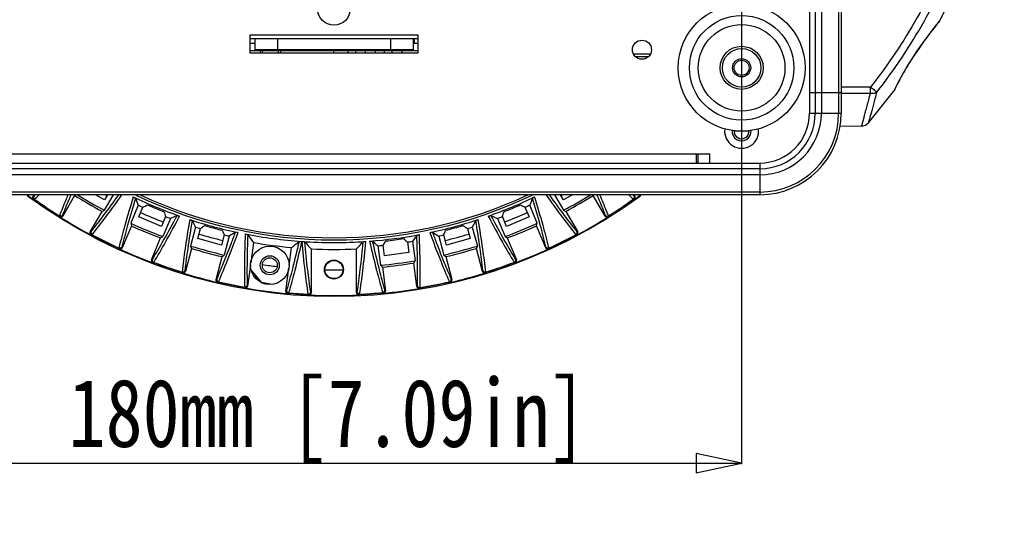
# Model space of a CAD drawing. Header units: millimetres. Extents: x 537 to 2248, y 801 to 1949.
# Tile 12 of 80: x 775 to 993, y 801 to 913. Entities that reach past the tile are written whole.
import ezdxf

# ---------------------------------------------------------------- set-up
doc = ezdxf.new("R2010")
doc.units = ezdxf.units.MM
doc.header["$LTSCALE"] = 16.335
doc.header["$PDMODE"] = 3
doc.header["$PDSIZE"] = 0.3125
doc.layers.get('0').update_dxf_attribs({"linetype": 'CONTINUOUS'})
doc.layers.get('Defpoints').update_dxf_attribs({"linetype": 'CONTINUOUS'})
doc.styles.get("Standard").update_dxf_attribs({"font": 'SimSun Regular.ttf', "width": 0.8})
doc.dimstyles.new('DIMSTYLE_1', dxfattribs={"dimtxt": 15, "dimasz": 10, "dimexe": 0.18, "dimexo": 0.0625, "dimgap": 0.09, "dimtad": 1, "dimdec": 1, "dimdsep": 46, "dimtxsty": 'Standard', "dimblk": 'CLOSED', "dimcen": 0.09, "dimadec": 0, "dimazin": 0, "dimtp": 0.01, "dimtm": 0.01, "dimtfac": 1, "dimtdec": 1, "dimtofl": 0, "dimtmove": 0, "dimatfit": 3, "dimldrblk": 'CLOSED', "dimfxl": 1, "dimtolj": 1, "dimarcsym": 0})

# ---------------------------------------------------------------- blocks, each defined once
blk = doc.blocks.new('_CLOSED')
at = {"color": 0, "linetype": 'ByBlock'}
for p, q in [((0, 0), (-1, 0.214)), ((-1, 0.214), (-1, -0.214)), ((-1, -0.214), (0, 0)), ((-1, 0), (0, 0))]:
    blk.add_line(p, q, dxfattribs=at)
blk = doc.blocks.new('*D29')
at = {"color": 0, "lineweight": -2, "transparency": 16777216}
for p, q in [((754.66, 966.31), (754.66, 814.98)), ((934.66, 966.31), (934.66, 814.98)), ((764.66, 815.16), (924.66, 815.16))]:
    blk.add_line(p, q, dxfattribs=at)
at = {"layer": 'Defpoints', "color": 0, "transparency": 16777216}
for p in [(754.66, 966.38), (934.66, 966.38), (934.66, 815.16)]:
    blk.add_point(p, dxfattribs=at)
at = {"color": 0, "lineweight": -2, "transparency": 16777216, "xscale": 10, "yscale": 10, "zscale": 10, "rotation": 180}
blk.add_blockref('_CLOSED', (754.66, 815.16), dxfattribs=at)
at = {"color": 0, "lineweight": -2, "transparency": 16777216, "xscale": 10, "yscale": 10, "zscale": 10}
blk.add_blockref('_CLOSED', (934.66, 815.16), dxfattribs=at)
at = {"color": 0, "transparency": 16777216, "insert": (843.24, 824.5), "char_height": 15, "attachment_point": 5}
blk.add_mtext('\\A1;180mm [7.09in]', dxfattribs=at)

msp = doc.modelspace()

# ---------------------------------------------------------------- linework, layer by layer
at = {"color": 7, "linetype": 'Continuous'}
for p, q in [((949.66, 1040.38), (949.66, 892.38)), ((950.92, 1035.88), (950.92, 896.88)), ((952.28, 1035.88), (952.28, 896.88)), ((956.07, 924.95), (956.07, 892.38)), ((956.66, 924.95), (956.66, 892.38)), ((976.49, 910.31), (977.23, 911.27)), ((977.22, 911.26), (977.78, 911.97)), ((977.78, 911.97), (978.13, 912.41)), ((978.25, 912.58), (978.05, 912.33)), ((978.13, 912.41), (978.25, 912.56)), ((978.34, 912.7), (978.25, 912.56)), ((978.34, 912.7), (978.34, 912.7)), ((826.16, 909.63), (863.16, 909.63)), ((826.16, 905.63), (826.16, 909.63)), ((826.16, 908.88), (863.16, 908.88)), ((827.16, 908.88), (827.16, 906.38)), ((832.16, 908.88), (832.16, 906.38)), ((857.16, 908.88), (857.16, 906.38)), ((862.16, 908.88), (862.16, 906.38)), ((863.16, 909.63), (863.16, 905.63)), ((975.6, 909.13), (976.5, 910.32)), ((826.16, 907.78), (827.16, 907.78)), ((862.16, 908.58), (862.46, 908.58)), ((862.16, 907.78), (863.16, 907.78)), ((862.46, 907.78), (862.46, 908.58)), ((826.16, 906.18), (863.16, 906.18)), ((863.16, 905.63), (826.16, 905.63)), ((862.16, 906.38), (827.16, 906.38)), ((828.41, 905.63), (828.41, 906.18)), ((828.91, 905.63), (828.91, 906.18)), ((832.41, 905.63), (832.41, 906.18)), ((832.91, 905.63), (832.91, 906.18)), ((844.66, 905.63), (844.66, 906.18)), ((847.83, 905.63), (847.83, 906.18)), ((849.49, 905.63), (849.49, 906.18)), ((851.56, 906.18), (851.56, 905.63)), ((853.76, 906.18), (853.76, 905.63)), ((855.83, 905.63), (855.83, 906.18)), ((857.49, 905.63), (857.49, 906.18)), ((859.66, 906.18), (859.66, 905.63)), ((914.49, 905.38), (910.83, 905.38)), ((911.2, 904.88), (914.12, 904.88)), ((963.11, 898.13), (956.66, 898.11)), ((968.39, 897.47), (968.62, 897.95)), ((956.66, 896.88), (949.66, 896.88)), ((950.92, 896.88), (950.92, 892.38)), ((952.28, 896.88), (952.28, 892.38)), ((956.66, 896.79), (963.11, 896.81)), ((962.68, 890.27), (968.21, 897.14)), ((968.21, 897.14), (968.31, 897.31)), ((968.29, 897.31), (968.21, 897.14)), ((968.31, 897.31), (968.39, 897.47)), ((949.66, 892.38), (956.66, 892.38)), ((956.43, 889.53), (961.18, 889.57)), ((936.31, 888.38), (933.01, 888.38)), ((761.66, 883.38), (927.66, 883.38)), ((924.66, 883.38), (924.66, 881.38)), ((925.01, 883.38), (925.01, 881.58)), ((927.66, 881.38), (927.66, 883.38)), ((750.66, 881.38), (938.66, 881.38)), ((925.01, 881.58), (924.66, 881.58)), ((938.66, 881.38), (938.66, 874.38)), ((938.66, 880.12), (750.66, 880.12)), ((938.66, 878.76), (750.66, 878.76)), ((938.66, 874.96), (750.66, 874.96)), ((938.66, 874.38), (750.66, 874.38)), ((778.22, 874.05), (778.48, 874.38)), ((778.22, 874.05), (778.4, 874.07)), ((787.41, 874.21), (784.78, 869.67)), ((787.39, 874.38), (787.41, 874.21)), ((794, 873.23), (792.01, 874.38)), ((794.66, 874.38), (794, 873.23)), ((794, 870.95), (795.98, 874.38)), ((893.34, 874.38), (895.32, 870.95)), ((895.32, 873.23), (894.66, 874.38)), ((897.31, 874.38), (895.32, 873.23)), ((901.91, 874.21), (901.93, 874.38)), ((904.54, 869.67), (901.91, 874.21)), ((910.84, 874.38), (911.1, 874.05)), ((910.92, 874.07), (911.1, 874.05)), ((778.33, 873.34), (778.51, 873.36)), ((801.45, 872.09), (799.79, 868.09)), ((800.86, 873.6), (801.45, 872.09)), ((888.46, 873.6), (887.87, 872.09)), ((889.53, 868.09), (887.87, 872.09)), ((910.82, 873.36), (910.99, 873.34)), ((784.04, 869.66), (784.08, 869.49)), ((784.74, 869.84), (784.78, 869.67)), ((790.84, 866.17), (793.47, 870.71)), ((793.47, 870.71), (794, 870.95)), ((801.6, 869.48), (802.49, 871.62)), ((806.59, 867.41), (801.6, 869.48)), ((807.48, 869.55), (806.59, 867.41)), ((810.03, 869.8), (808.54, 869.15)), ((879.3, 869.8), (880.78, 869.15)), ((882.73, 867.41), (881.84, 869.55)), ((887.72, 869.48), (882.73, 867.41)), ((886.83, 871.62), (887.72, 869.48)), ((895.32, 870.95), (895.85, 870.71)), ((895.85, 870.71), (898.48, 866.17)), ((904.54, 869.67), (904.58, 869.84)), ((905.24, 869.49), (905.28, 869.66)), ((799.93, 867.53), (797.92, 862.68)), ((799.79, 868.09), (799.93, 867.53)), ((808.54, 869.15), (806.89, 865.15)), ((813.35, 868.67), (814.13, 867.26)), ((875.97, 868.67), (875.2, 867.26)), ((880.78, 869.15), (882.43, 865.15)), ((889.39, 867.53), (889.53, 868.09)), ((891.4, 862.68), (889.39, 867.53)), ((790.84, 866.17), (791.01, 866.21)), ((791.04, 865.47), (791.21, 865.52)), ((806.39, 864.85), (806.89, 865.15)), ((814.13, 867.26), (813, 863.07)), ((814.62, 864.69), (815.22, 866.93)), ((820.44, 865.53), (819.84, 863.29)), ((821.54, 865.27), (820.42, 861.08)), ((822.93, 866.11), (821.54, 865.27)), ((862.95, 865.42), (862, 864.12)), ((866.39, 866.11), (867.78, 865.27)), ((867.78, 865.27), (868.9, 861.08)), ((869.49, 863.29), (868.89, 865.53)), ((874.11, 866.93), (874.71, 864.69)), ((875.2, 867.26), (876.32, 863.07)), ((882.43, 865.15), (882.93, 864.85)), ((898.11, 865.52), (898.28, 865.47)), ((898.31, 866.21), (898.48, 866.17)), ((804.39, 860), (806.39, 864.85)), ((813, 863.07), (813.21, 862.53)), ((819.84, 863.29), (814.62, 864.69)), ((826.88, 863.85), (826.28, 859.36)), ((853.12, 864.13), (853.3, 863.98)), ((853.12, 864.13), (853.17, 863.91)), ((853.17, 863.91), (853.28, 863.45)), ((853.3, 863.98), (853.41, 863.52)), ((853.43, 863.75), (853.41, 863.52)), ((853.45, 863.98), (853.43, 863.75)), ((853.44, 863.87), (853.6, 863.74)), ((854.38, 863.12), (854.95, 858.82)), ((855.82, 860.93), (855.52, 863.23)), ((860.87, 863.93), (861.18, 861.64)), ((862, 864.12), (862.56, 859.82)), ((874.71, 864.69), (869.49, 863.29)), ((876.11, 862.53), (876.32, 863.07)), ((882.93, 864.85), (884.94, 860)), ((797.18, 862.58), (797.25, 862.41)), ((797.85, 862.84), (797.92, 862.68)), ((813.21, 862.53), (811.85, 857.46)), ((819.97, 860.72), (820.42, 861.08)), ((834.78, 858.8), (835.3, 862.74)), ((839.66, 862.44), (839.66, 852.75)), ((849.66, 852.75), (849.66, 862.44)), ((861.18, 861.64), (855.82, 860.93)), ((868.9, 861.08), (869.35, 860.72)), ((877.47, 857.46), (876.11, 862.53)), ((891.4, 862.68), (891.47, 862.84)), ((892.07, 862.41), (892.14, 862.58)), ((804.39, 860), (804.55, 860.07)), ((804.67, 859.34), (804.83, 859.41)), ((818.62, 855.65), (819.97, 860.72)), ((826.21, 858.81), (825.61, 854.24)), ((854.95, 858.82), (855.35, 858.4)), ((862.29, 859.32), (862.56, 859.82)), ((862.97, 854.11), (862.29, 859.32)), ((869.35, 860.72), (870.71, 855.65)), ((884.49, 859.41), (884.65, 859.34)), ((884.77, 860.07), (884.94, 860)), ((811.14, 857.27), (811.22, 857.11)), ((811.77, 857.62), (811.85, 857.46)), ((826.43, 857.61), (828.59, 855.06)), ((834.04, 853.13), (834.71, 858.25)), ((842.66, 857.88), (842.56, 857.88)), ((846.66, 857.88), (846.76, 857.88)), ((855.35, 858.4), (856.03, 853.2)), ((877.47, 857.46), (877.55, 857.62)), ((878.1, 857.11), (878.18, 857.27)), ((818.62, 855.65), (818.77, 855.74)), ((818.99, 855.04), (819.14, 855.13)), ((825.51, 854.38), (825.61, 854.24)), ((828.59, 855.06), (831.09, 854.64)), ((870.18, 855.13), (870.34, 855.04)), ((870.56, 855.74), (870.71, 855.65)), ((824.92, 853.95), (825.03, 853.81)), ((834.18, 853.24), (834.04, 853.13)), ((834.63, 852.68), (834.49, 852.57)), ((839.14, 852.25), (839.01, 852.38)), ((839.66, 852.75), (839.54, 852.87)), ((849.66, 852.75), (849.78, 852.87)), ((850.19, 852.25), (850.31, 852.38)), ((855.44, 852.75), (855.58, 852.64)), ((855.89, 853.31), (856.03, 853.2)), ((862.97, 854.11), (863.08, 854.25)), ((863.55, 853.69), (863.65, 853.83))]:
    msp.add_line(p, q, dxfattribs=at)
for points in [[(978.34, 912.7), (982.88, 921.75), (987.16, 932.75), (990.22, 943.89), (992.04, 955.12), (992.65, 966.39), (992.04, 977.65), (990.21, 988.87), (987.16, 1000.01), (982.88, 1011), (978.34, 1020.05)], [(977.23, 911.27), (977.78, 911.97), (978.13, 912.41)], [(968.62, 897.94), (969.02, 898.73), (969.58, 899.8), (970.32, 901.12), (971.22, 902.66), (972.3, 904.37), (973.46, 906.12), (974.59, 907.74), (975.61, 909.14)], [(969.01, 898.72), (969.57, 899.78), (970.3, 901.1), (971.21, 902.64), (972.28, 904.35), (973.44, 906.1), (974.58, 907.72), (975.6, 909.13)], [(961.18, 889.57), (961.5, 889.6), (962.02, 889.76), (962.47, 890.06), (962.68, 890.27)]]:
    msp.add_lwpolyline(points, dxfattribs=at)
for centre, radius in [((844.66, 915.38), 3.6), ((934.66, 902.38), 14), ((934.66, 902.38), 11.53), ((934.66, 902.38), 9.56), ((912.66, 906.38), 2.1), ((934.66, 902.38), 4.75), ((934.66, 902.38), 4.25), ((934.66, 902.38), 2), ((934.66, 902.38), 1.65), ((830.5, 858.81), 4.25), ((830.5, 858.81), 2.1), ((830.5, 858.81), 1.65), ((844.66, 857.88), 2.1), ((844.66, 857.88), 2)]:
    msp.add_circle(centre, radius, dxfattribs=at)
for centre, radius, start, end in [((1055.74, 850.18), 99.49, 141.3432, 141.5952), ((977.46, 913.19), 1.01, 311.4098, 321.248), ((770.66, 897.47), 192.45, 359.8037, 0.1963), ((938.66, 892.38), 18, 270, 0), ((938.66, 892.38), 17.41, 270, 0), ((938.66, 892.38), 13.62, 270, 0), ((938.66, 892.38), 12.26, 270, 0), ((938.66, 892.38), 11, 270, 0), ((934.66, 888.38), 3.75, 172.0765, 7.9235), ((934.66, 888.38), 2.1, 175.5472, 4.4528), ((934.66, 888.38), 1.65, 175.9091, 4.0909), ((924.81, 881.58), 0.2, 270, 0), ((844.66, 966.38), 114.26, 233.6298, 234.5149), ((844.66, 966.38), 114.39, 233.7305, 306.2695), ((778.62, 873.74), 0.5, 142.4711, 234.5438), ((778.8, 873.77), 0.5, 142.5321, 234.5475), ((718.19, 937.7), 87.6, 313.4607, 313.6892), ((713.81, 941.8), 94.18, 313.4319, 314.2272), ((844.66, 966.38), 108.5, 238.1514, 241.8486), ((844.66, 966.38), 108.05, 238.3796, 242.037), ((844.66, 966.38), 105, 241.3488, 241.4766), ((844.66, 966.38), 102.54, 244.4032, 250.5968), ((844.66, 966.38), 101.95, 244.5861, 295.4139), ((844.66, 966.38), 101.5, 245.0647, 294.9353), ((844.66, 966.38), 102.54, 289.4032, 295.5968), ((844.66, 966.38), 105, 298.5233, 298.651), ((844.66, 966.38), 108.05, 297.963, 301.6204), ((844.66, 966.38), 108.5, 298.1514, 301.8486), ((978.37, 944.77), 98.31, 225.7918, 226.5514), ((971.13, 937.69), 87.59, 226.3114, 226.5393), ((910.53, 873.77), 0.5, 305.4525, 37.4688), ((844.66, 966.38), 114.26, 305.4851, 306.3702), ((910.7, 873.74), 0.5, 305.4562, 37.5289), ((844.66, 966.38), 114.14, 234.5786, 237.9214), ((844.66, 966.38), 114.08, 234.5877, 237.9123), ((844.66, 966.38), 103.72, 245.378, 246.0074), ((596.97, 1253.9), 434.02, 298.262, 298.4087), ((844.66, 966.38), 102.84, 246.3857, 248.6143), ((844.66, 966.38), 102.84, 291.3857, 293.6143), ((1092.35, 1253.9), 434.02, 241.5913, 241.738), ((844.66, 966.38), 103.72, 293.9926, 294.622), ((844.66, 966.38), 114.08, 302.0877, 305.4123), ((844.66, 966.38), 114.14, 302.0786, 305.4214), ((784.31, 870.09), 0.5, 237.9525, 329.9688), ((784.35, 869.92), 0.5, 237.9562, 330.0289), ((844.66, 966.38), 114.26, 237.9851, 242.0149), ((844.66, 966.38), 105, 246.017, 248.976), ((1223.11, 994.55), 434.02, 196.5913, 196.738), ((844.66, 966.38), 103.72, 248.9926, 249.622), ((844.66, 966.38), 103.72, 290.378, 291.0074), ((466.21, 994.55), 434.02, 343.262, 343.4087), ((844.66, 966.38), 105, 291.0238, 293.9828), ((844.66, 966.38), 114.26, 297.9851, 302.0149), ((904.97, 869.92), 0.5, 209.9711, 302.0438), ((905.01, 870.09), 0.5, 210.0321, 302.0475), ((844.66, 966.38), 108.05, 245.463, 249.537), ((844.66, 966.38), 108.5, 245.6514, 249.3486), ((844.66, 966.38), 102.54, 251.9032, 258.0968), ((561.56, 1219.12), 434.02, 305.762, 305.9087), ((844.66, 966.38), 102.84, 253.8857, 256.1143), ((844.66, 966.38), 102.54, 281.9032, 288.0968), ((844.66, 966.38), 102.84, 283.8857, 286.1143), ((1127.76, 1219.12), 434.02, 234.0913, 234.238), ((844.66, 966.38), 108.05, 290.463, 294.537), ((844.66, 966.38), 108.5, 290.6514, 294.3486), ((791.28, 865.92), 0.5, 149.9711, 242.0438), ((791.45, 865.96), 0.5, 150.0321, 242.0475), ((844.66, 966.38), 114.14, 242.0786, 245.4214), ((844.66, 966.38), 114.08, 242.0877, 245.4123), ((844.66, 966.38), 103.72, 252.878, 253.5074), ((844.66, 966.38), 105, 253.517, 256.4706), ((1216.2, 1043.71), 434.02, 204.0913, 204.238), ((844.66, 966.38), 103.72, 256.4926, 257.122), ((532.18, 974.53), 310.31, 339.0791, 339.5485), ((844.66, 966.38), 102.54, 258.9813, 266.0187), ((1057.25, 1033.26), 285.96, 215.906, 216.3299), ((844.66, 966.38), 102.54, 274.4032, 280.5968), ((1168.28, 978.74), 322.22, 200.4602, 200.912), ((844.66, 966.38), 103.72, 282.878, 283.5074), ((473.12, 1043.71), 434.02, 335.762, 335.9087), ((844.66, 966.38), 105, 283.5293, 286.4828), ((844.66, 966.38), 103.72, 286.4926, 287.122), ((844.66, 966.38), 114.08, 294.5877, 297.9123), ((844.66, 966.38), 114.14, 294.5786, 297.9214), ((897.87, 865.96), 0.5, 297.9525, 29.9688), ((898.04, 865.92), 0.5, 297.9562, 30.0289), ((844.66, 966.38), 108.05, 252.963, 257.037), ((844.66, 966.38), 104.06, 260.1591, 264.8409), ((656.63, 1086), 285.96, 308.6701, 309.094), ((844.66, 966.38), 102.54, 266.0593, 273.9407), ((1045.22, 1058.35), 283.97, 223.1956, 223.6239), ((644.1, 1058.35), 283.97, 316.3761, 316.8044), ((853.32, 907.79), 43.81, 269.9662, 270.1677), ((844.66, 966.38), 103.72, 275.378, 276.0074), ((486.39, 1091.54), 434.02, 328.262, 328.4087), ((844.66, 966.38), 102.84, 276.3857, 278.6143), ((1158.32, 1180), 434.02, 226.5913, 226.738), ((844.66, 966.38), 103.72, 278.9926, 279.622), ((844.66, 966.38), 108.05, 282.963, 287.037), ((797.39, 863.03), 0.5, 245.4525, 337.4688), ((797.46, 862.87), 0.5, 245.4562, 337.5289), ((844.66, 966.38), 114.26, 245.4851, 249.5149), ((844.66, 966.38), 108.5, 253.1514, 256.8486), ((844.66, 966.38), 104.06, 267.2456, 272.7544), ((844.66, 966.38), 108.5, 283.1514, 286.8486), ((844.66, 966.38), 114.26, 290.4851, 294.5149), ((891.86, 862.87), 0.5, 202.4711, 294.5438), ((891.93, 863.03), 0.5, 202.5321, 294.5475), ((804.85, 859.81), 0.5, 157.4711, 249.5438), ((805.01, 859.88), 0.5, 157.5321, 249.5475), ((844.66, 966.38), 114.14, 249.5786, 252.9214), ((844.66, 966.38), 114.08, 249.5877, 252.9123), ((844.66, 966.38), 108.56, 261.6295, 263.3705), ((844.66, 966.38), 108.05, 275.463, 279.537), ((844.66, 966.38), 108.5, 275.6514, 279.3486), ((844.66, 966.38), 114.08, 287.0877, 290.4123), ((844.66, 966.38), 114.14, 287.0786, 290.4214), ((884.31, 859.88), 0.5, 290.4525, 22.4688), ((884.47, 859.81), 0.5, 290.4562, 22.5289), ((811.29, 857.75), 0.5, 252.9525, 344.9688), ((811.37, 857.59), 0.5, 252.9562, 345.0289), ((844.66, 966.38), 114.26, 252.9851, 257.0149), ((830.5, 858.81), 4, 210.1786, 230.364), ((844.66, 966.38), 108.56, 268.9495, 271.0566), ((844.66, 966.38), 114.26, 282.9851, 287.0149), ((877.95, 857.59), 0.5, 194.9711, 287.0438), ((878.04, 857.75), 0.5, 195.0321, 287.0475), ((819.1, 855.52), 0.5, 164.9711, 257.0438), ((819.25, 855.61), 0.5, 165.0321, 257.0475), ((844.66, 966.38), 114.14, 257.0786, 260.0428), ((844.66, 966.38), 114.08, 257.0877, 260.0335), ((825.01, 854.45), 0.5, 260.0743, 352.4686), ((844.66, 966.38), 111.57, 260.9775, 261.1627), ((844.66, 966.38), 111.79, 261.1236, 261.3159), ((844.66, 966.38), 114.14, 279.5786, 282.9214), ((844.66, 966.38), 114.08, 279.5877, 282.9123), ((870.07, 855.61), 0.5, 282.9525, 14.9688), ((870.22, 855.52), 0.5, 282.9562, 15.0289), ((825.12, 854.3), 0.5, 260.0777, 352.5293), ((844.66, 966.38), 114.26, 260.107, 264.893), ((834.53, 853.06), 0.5, 172.4707, 264.9223), ((834.67, 853.18), 0.5, 172.5314, 264.9257), ((844.66, 966.38), 114.14, 264.9572, 267.1642), ((844.66, 966.38), 114.08, 264.9665, 267.1547), ((839.04, 852.87), 0.5, 267.1959, 359.9682), ((839.16, 852.75), 0.5, 267.1991, 0.0296), ((844.66, 966.38), 114.26, 267.2287, 272.7713), ((850.16, 852.75), 0.5, 179.9704, 272.8009), ((850.28, 852.87), 0.5, 180.0327, 272.8041), ((844.66, 966.38), 114.14, 272.8358, 275.4214), ((844.66, 966.38), 114.08, 272.8453, 275.4123), ((855.4, 853.24), 0.5, 275.4525, 7.4688), ((844.66, 966.38), 114.26, 275.4851, 279.5149), ((855.54, 853.13), 0.5, 275.4562, 7.5289), ((863.47, 854.18), 0.5, 187.4711, 279.5438), ((863.57, 854.32), 0.5, 187.5321, 279.5475)]:
    msp.add_arc(centre, radius, start, end, dxfattribs=at)
for points, knots in [([(964.53, 897.01), (968.36, 901.94), (975.35, 912.36), (981.97, 926.6), (985.77, 938.52), (987.85, 947.68), (989.11, 956.99), (989.53, 966.38), (989.11, 975.76), (987.85, 985.07), (985.78, 994.23), (982.92, 1003.18), (979.32, 1011.85), (973.61, 1022.99), (968.37, 1030.81), (964.53, 1035.74)], [0, 0, 0, 0, 0.12493, 0.249858, 0.312376, 0.374895, 0.437414, 0.499934, 0.562454, 0.624974, 0.687494, 0.750014, 0.812533, 0.875051, 1, 1, 1, 1]), ([(963.11, 1034.63), (966.92, 1029.79), (973.85, 1019.54), (981.73, 1002.76), (985.86, 987.84), (987.52, 975.62), (988.09, 963.3), (986.68, 947.89), (981.73, 930), (973.85, 913.21), (966.92, 902.97), (963.11, 898.13)], [0, 0, 0, 0, 0.125012, 0.250002, 0.374975, 0.437519, 0.500064, 0.625025, 0.749998, 0.874989, 1, 1, 1, 1]), ([(977.78, 911.99), (976.94, 910.93), (975.03, 908.45), (972.26, 904.48), (969.96, 900.62), (968.72, 898.21), (968.29, 897.31)], [0, 0, 0, 0, 0.231584, 0.536598, 0.82863, 1, 1, 1, 1]), ([(978.34, 912.7), (978.35, 912.71), (978.33, 912.69), (978.32, 912.68), (978.29, 912.63), (978.26, 912.6), (978.25, 912.58)], [0, 0, 0, 0, 0.042658, 0.232411, 0.555902, 1, 1, 1, 1]), ([(963.11, 898.13), (963.39, 897.91), (963.87, 897.54), (964.34, 897.16), (964.53, 897.01)], [0, 0, 0, 0, 0.593359, 1, 1, 1, 1]), ([(961.18, 889.57), (961.18, 889.57), (961.18, 889.58), (961.18, 889.58), (961.19, 889.59), (961.19, 889.62), (961.21, 889.66), (961.22, 889.72), (961.24, 889.79), (961.27, 889.89), (961.3, 889.99), (961.35, 890.17), (961.42, 890.43), (961.51, 890.78), (961.62, 891.19), (961.75, 891.65), (961.89, 892.16), (962.09, 892.93), (962.38, 893.98), (962.75, 895.35), (962.99, 896.31), (963.11, 896.81)], [0, 0, 0, 0, 0.000259, 0.001124, 0.002601, 0.004691, 0.010686, 0.01905, 0.029726, 0.042653, 0.057775, 0.075031, 0.115762, 0.164524, 0.221003, 0.284812, 0.35548, 0.432527, 0.603663, 0.79401, 1, 1, 1, 1]), ([(962.68, 890.27), (962.68, 890.27), (962.69, 890.28), (962.69, 890.28), (962.69, 890.29), (962.7, 890.31), (962.71, 890.35), (962.73, 890.41), (962.75, 890.48), (962.78, 890.57), (962.81, 890.67), (962.85, 890.83), (962.92, 891.07), (963.01, 891.4), (963.12, 891.78), (963.24, 892.21), (963.38, 892.69), (963.58, 893.4), (963.84, 894.38), (964.19, 895.65), (964.41, 896.55), (964.53, 897.01)], [0, 0, 0, 0, 0.000271, 0.001175, 0.002719, 0.004895, 0.011098, 0.019701, 0.030617, 0.043762, 0.059052, 0.076406, 0.117179, 0.16593, 0.222511, 0.286523, 0.357355, 0.434398, 0.605051, 0.794629, 1, 1, 1, 1]), ([(963.11, 896.81), (963.37, 896.77), (963.86, 896.76), (964.33, 896.9), (964.53, 897.01)], [0, 0, 0, 0, 0.532559, 1, 1, 1, 1]), ([(778.45, 874.11), (778.37, 874.01), (778.3, 873.72), (778.45, 873.48), (778.56, 873.4)], [0, 0, 0, 0, 0.497698, 1, 1, 1, 1]), ([(778.4, 874.07), (778.41, 874.07), (778.42, 874.09), (778.44, 874.1), (778.45, 874.11)], [0, 0, 0, 0, 0.335921, 1, 1, 1, 1]), ([(785.93, 874.32), (785.75, 873.9), (785.11, 872.38), (784.49, 870.84), (784.06, 869.73)], [0, 0, 0, 0, 0.275164, 1, 1, 1, 1]), ([(786.56, 874.32), (786.39, 873.92), (785.77, 872.45), (785.17, 870.97), (784.76, 869.89)], [0, 0, 0, 0, 0.274496, 1, 1, 1, 1]), ([(791.06, 866.26), (792, 867.42), (794.06, 870.09), (796.04, 872.81), (797.14, 874.33)], [0, 0, 0, 0, 0.444696, 1, 1, 1, 1]), ([(791.26, 865.57), (792.28, 866.82), (794.51, 869.72), (796.66, 872.68), (797.84, 874.34)], [0, 0, 0, 0, 0.44185, 1, 1, 1, 1]), ([(800.36, 873.9), (799.72, 871.81), (798.6, 868.08), (797.59, 864.31), (797.19, 862.64)], [0, 0, 0, 0, 0.56047, 1, 1, 1, 1]), ([(800.36, 873.9), (800.46, 873.85), (800.6, 873.78), (800.76, 873.69), (800.82, 873.64), (800.86, 873.61), (800.86, 873.6)], [0, 0, 0, 0, 0.559843, 0.799367, 0.934513, 1, 1, 1, 1]), ([(888.46, 873.6), (888.46, 873.61), (888.5, 873.64), (888.57, 873.69), (888.72, 873.78), (888.86, 873.85), (888.96, 873.9)], [0, 0, 0, 0, 0.065489, 0.20064, 0.440176, 1, 1, 1, 1]), ([(892.13, 862.64), (891.73, 864.31), (890.72, 868.08), (889.6, 871.81), (888.96, 873.9)], [0, 0, 0, 0, 0.439529, 1, 1, 1, 1]), ([(891.48, 874.35), (892.66, 872.68), (894.81, 869.72), (897.04, 866.82), (898.06, 865.57)], [0, 0, 0, 0, 0.558157, 1, 1, 1, 1]), ([(892.18, 874.34), (893.27, 872.82), (895.26, 870.09), (897.32, 867.42), (898.26, 866.26)], [0, 0, 0, 0, 0.555315, 1, 1, 1, 1]), ([(904.57, 869.89), (904.44, 870.23), (903.86, 871.71), (903.25, 873.18), (902.76, 874.32)], [0, 0, 0, 0, 0.225507, 1, 1, 1, 1]), ([(905.26, 869.73), (905.13, 870.08), (904.52, 871.63), (903.88, 873.17), (903.37, 874.36)], [0, 0, 0, 0, 0.224658, 1, 1, 1, 1]), ([(910.87, 874.11), (910.95, 874.01), (911.03, 873.72), (910.87, 873.48), (910.76, 873.4)], [0, 0, 0, 0, 0.497698, 1, 1, 1, 1]), ([(910.87, 874.11), (910.88, 874.1), (910.9, 874.09), (910.92, 874.07), (910.92, 874.07)], [0, 0, 0, 0, 0.664079, 1, 1, 1, 1]), ([(778.51, 873.36), (778.51, 873.36), (778.53, 873.38), (778.55, 873.39), (778.56, 873.4)], [0, 0, 0, 0, 0.333308, 1, 1, 1, 1]), ([(800.86, 873.6), (800.26, 871.62), (799.2, 868.07), (798.24, 864.49), (797.86, 862.9)], [0, 0, 0, 0, 0.558655, 1, 1, 1, 1]), ([(891.46, 862.9), (891.08, 864.49), (890.12, 868.07), (889.07, 871.62), (888.46, 873.6)], [0, 0, 0, 0, 0.441345, 1, 1, 1, 1]), ([(910.76, 873.4), (910.77, 873.39), (910.79, 873.38), (910.81, 873.36), (910.82, 873.36)], [0, 0, 0, 0, 0.666692, 1, 1, 1, 1]), ([(784.06, 869.73), (784.05, 869.71), (784.05, 869.69), (784.04, 869.67), (784.04, 869.66)], [0, 0, 0, 0, 0.666692, 1, 1, 1, 1]), ([(784.76, 869.89), (784.69, 869.78), (784.46, 869.61), (784.17, 869.66), (784.06, 869.73)], [0, 0, 0, 0, 0.497698, 1, 1, 1, 1]), ([(784.76, 869.89), (784.75, 869.88), (784.74, 869.86), (784.74, 869.84), (784.74, 869.84)], [0, 0, 0, 0, 0.664079, 1, 1, 1, 1]), ([(804.58, 860.12), (805.44, 861.51), (807.29, 864.72), (809.06, 867.97), (810.03, 869.8)], [0, 0, 0, 0, 0.441345, 1, 1, 1, 1]), ([(804.87, 859.46), (805.77, 860.92), (807.72, 864.3), (809.57, 867.73), (810.59, 869.66)], [0, 0, 0, 0, 0.43953, 1, 1, 1, 1]), ([(810.03, 869.8), (810.04, 869.81), (810.08, 869.8), (810.16, 869.79), (810.34, 869.74), (810.49, 869.7), (810.59, 869.66)], [0, 0, 0, 0, 0.065489, 0.20064, 0.440176, 1, 1, 1, 1]), ([(878.73, 869.66), (878.83, 869.7), (878.98, 869.74), (879.16, 869.79), (879.24, 869.8), (879.28, 869.81), (879.3, 869.8)], [0, 0, 0, 0, 0.559842, 0.799366, 0.934512, 1, 1, 1, 1]), ([(878.73, 869.66), (879.75, 867.73), (881.6, 864.3), (883.55, 860.92), (884.45, 859.46)], [0, 0, 0, 0, 0.560469, 1, 1, 1, 1]), ([(879.3, 869.8), (880.27, 867.97), (882.03, 864.72), (883.88, 861.51), (884.74, 860.12)], [0, 0, 0, 0, 0.558654, 1, 1, 1, 1]), ([(904.58, 869.84), (904.58, 869.84), (904.58, 869.86), (904.57, 869.88), (904.57, 869.89)], [0, 0, 0, 0, 0.335921, 1, 1, 1, 1]), ([(904.57, 869.89), (904.63, 869.78), (904.86, 869.61), (905.15, 869.66), (905.26, 869.73)], [0, 0, 0, 0, 0.497698, 1, 1, 1, 1]), ([(905.28, 869.66), (905.28, 869.67), (905.27, 869.69), (905.27, 869.71), (905.26, 869.73)], [0, 0, 0, 0, 0.333308, 1, 1, 1, 1]), ([(812.81, 868.91), (812.44, 866.75), (811.83, 862.9), (811.32, 859.04), (811.14, 857.33)], [0, 0, 0, 0, 0.560467, 1, 1, 1, 1]), ([(813.35, 868.67), (813, 866.63), (812.42, 862.98), (811.94, 859.3), (811.77, 857.68)], [0, 0, 0, 0, 0.558653, 1, 1, 1, 1]), ([(812.81, 868.91), (812.91, 868.87), (813.06, 868.82), (813.23, 868.75), (813.3, 868.71), (813.34, 868.69), (813.35, 868.67)], [0, 0, 0, 0, 0.559843, 0.799366, 0.934512, 1, 1, 1, 1]), ([(875.97, 868.67), (875.98, 868.69), (876.02, 868.71), (876.09, 868.75), (876.26, 868.82), (876.41, 868.87), (876.51, 868.91)], [0, 0, 0, 0, 0.065489, 0.20064, 0.440176, 1, 1, 1, 1]), ([(877.55, 857.68), (877.38, 859.3), (876.9, 862.98), (876.32, 866.63), (875.97, 868.67)], [0, 0, 0, 0, 0.441347, 1, 1, 1, 1]), ([(878.18, 857.33), (878, 859.04), (877.49, 862.9), (876.88, 866.75), (876.51, 868.91)], [0, 0, 0, 0, 0.43953, 1, 1, 1, 1]), ([(791.06, 866.26), (790.99, 866.14), (790.96, 865.85), (791.14, 865.63), (791.26, 865.57)], [0, 0, 0, 0, 0.497698, 1, 1, 1, 1]), ([(791.01, 866.21), (791.02, 866.22), (791.04, 866.23), (791.05, 866.25), (791.06, 866.26)], [0, 0, 0, 0, 0.335921, 1, 1, 1, 1]), ([(791.21, 865.52), (791.22, 865.52), (791.24, 865.54), (791.25, 865.56), (791.26, 865.57)], [0, 0, 0, 0, 0.333308, 1, 1, 1, 1]), ([(819.17, 855.18), (819.87, 856.75), (821.36, 860.35), (822.75, 863.99), (823.51, 866.04)], [0, 0, 0, 0, 0.43953, 1, 1, 1, 1]), ([(822.93, 866.11), (822.94, 866.11), (822.98, 866.11), (823.07, 866.11), (823.25, 866.09), (823.4, 866.06), (823.51, 866.04)], [0, 0, 0, 0, 0.065489, 0.20064, 0.440176, 1, 1, 1, 1]), ([(825.06, 865.73), (824.98, 863.54), (824.87, 859.64), (824.87, 855.74), (824.92, 854.02)], [0, 0, 0, 0, 0.560443, 1, 1, 1, 1]), ([(825.06, 865.73), (825.17, 865.7), (825.32, 865.67), (825.5, 865.62), (825.58, 865.59), (825.62, 865.57), (825.63, 865.56)], [0, 0, 0, 0, 0.558883, 0.798649, 0.934225, 1, 1, 1, 1]), ([(825.63, 865.56), (825.55, 863.49), (825.45, 859.78), (825.45, 856.08), (825.5, 854.44)], [0, 0, 0, 0, 0.558615, 1, 1, 1, 1]), ([(862.95, 865.42), (862.96, 865.43), (863, 865.45), (863.08, 865.48), (863.26, 865.53), (863.41, 865.56), (863.52, 865.58)], [0, 0, 0, 0, 0.065489, 0.200641, 0.440176, 1, 1, 1, 1]), ([(863.08, 854.31), (863.13, 855.95), (863.13, 859.65), (863.03, 863.35), (862.95, 865.42)], [0, 0, 0, 0, 0.441345, 1, 1, 1, 1]), ([(863.66, 853.89), (863.71, 855.61), (863.71, 859.5), (863.6, 863.4), (863.52, 865.58)], [0, 0, 0, 0, 0.439531, 1, 1, 1, 1]), ([(865.81, 866.04), (865.92, 866.06), (866.07, 866.09), (866.26, 866.11), (866.34, 866.11), (866.38, 866.11), (866.39, 866.11)], [0, 0, 0, 0, 0.559843, 0.799366, 0.934512, 1, 1, 1, 1]), ([(865.81, 866.04), (866.57, 863.99), (867.96, 860.35), (869.45, 856.75), (870.15, 855.18)], [0, 0, 0, 0, 0.560467, 1, 1, 1, 1]), ([(898.26, 866.26), (898.33, 866.14), (898.36, 865.85), (898.18, 865.63), (898.06, 865.57)], [0, 0, 0, 0, 0.497698, 1, 1, 1, 1]), ([(898.06, 865.57), (898.07, 865.56), (898.09, 865.54), (898.1, 865.52), (898.11, 865.52)], [0, 0, 0, 0, 0.666692, 1, 1, 1, 1]), ([(898.26, 866.26), (898.27, 866.25), (898.29, 866.23), (898.3, 866.22), (898.31, 866.21)], [0, 0, 0, 0, 0.664079, 1, 1, 1, 1]), ([(818.8, 855.79), (819.32, 856.97), (820.43, 859.6), (821.47, 862.26), (822.03, 863.73)], [0, 0, 0, 0, 0.450335, 1, 1, 1, 1]), ([(836.95, 864.07), (836.49, 862.05), (835.62, 858.45), (834.66, 854.86), (834.2, 853.3)], [0, 0, 0, 0, 0.558615, 1, 1, 1, 1]), ([(837.54, 864.08), (837.05, 861.95), (836.15, 858.15), (835.14, 854.38), (834.65, 852.74)], [0, 0, 0, 0, 0.560443, 1, 1, 1, 1]), ([(836.95, 864.07), (836.96, 864.08), (837, 864.08), (837.09, 864.09), (837.27, 864.1), (837.43, 864.09), (837.54, 864.08)], [0, 0, 0, 0, 0.065774, 0.201347, 0.441107, 1, 1, 1, 1]), ([(839, 852.44), (838.73, 854.14), (838.22, 858.01), (837.82, 861.9), (837.61, 864.08)], [0, 0, 0, 0, 0.43958, 1, 1, 1, 1]), ([(837.61, 864.08), (837.72, 864.07), (837.88, 864.05), (838.07, 864.03), (838.15, 864), (838.19, 863.99), (838.2, 863.98)], [0, 0, 0, 0, 0.557847, 0.7979, 0.933928, 1, 1, 1, 1]), ([(839.52, 852.93), (839.27, 854.55), (838.78, 858.23), (838.4, 861.92), (838.2, 863.98)], [0, 0, 0, 0, 0.441423, 1, 1, 1, 1]), ([(849.8, 852.93), (850.06, 854.55), (850.54, 858.23), (850.92, 861.92), (851.12, 863.98)], [0, 0, 0, 0, 0.441423, 1, 1, 1, 1]), ([(850.32, 852.44), (850.59, 854.14), (851.1, 858.01), (851.5, 861.9), (851.71, 864.08)], [0, 0, 0, 0, 0.43958, 1, 1, 1, 1]), ([(851.12, 863.98), (851.13, 863.99), (851.17, 864), (851.25, 864.03), (851.44, 864.05), (851.6, 864.07), (851.71, 864.08)], [0, 0, 0, 0, 0.066062, 0.202066, 0.442069, 1, 1, 1, 1]), ([(852.53, 864.14), (852.64, 864.15), (852.8, 864.15), (852.98, 864.15), (853.07, 864.14), (853.11, 864.14), (853.12, 864.13)], [0, 0, 0, 0, 0.559842, 0.799366, 0.934512, 1, 1, 1, 1]), ([(852.53, 864.14), (853.02, 862.01), (853.92, 858.22), (854.93, 854.45), (855.42, 852.81)], [0, 0, 0, 0, 0.560468, 1, 1, 1, 1]), ([(853.28, 863.45), (853.71, 861.57), (854.53, 858.19), (855.43, 854.84), (855.87, 853.36)], [0, 0, 0, 0, 0.55634, 1, 1, 1, 1]), ([(867.29, 863.73), (867.85, 862.26), (868.89, 859.6), (870, 856.97), (870.53, 855.79)], [0, 0, 0, 0, 0.54967, 1, 1, 1, 1]), ([(797.19, 862.64), (797.19, 862.63), (797.19, 862.61), (797.18, 862.58), (797.18, 862.58)], [0, 0, 0, 0, 0.666692, 1, 1, 1, 1]), ([(797.86, 862.9), (797.81, 862.78), (797.6, 862.58), (797.31, 862.59), (797.19, 862.64)], [0, 0, 0, 0, 0.497698, 1, 1, 1, 1]), ([(797.86, 862.9), (797.86, 862.89), (797.85, 862.87), (797.85, 862.85), (797.85, 862.84)], [0, 0, 0, 0, 0.664079, 1, 1, 1, 1]), ([(891.47, 862.84), (891.47, 862.85), (891.47, 862.87), (891.46, 862.89), (891.46, 862.9)], [0, 0, 0, 0, 0.335921, 1, 1, 1, 1]), ([(891.46, 862.9), (891.51, 862.78), (891.72, 862.58), (892.01, 862.59), (892.13, 862.64)], [0, 0, 0, 0, 0.497698, 1, 1, 1, 1]), ([(892.14, 862.58), (892.14, 862.58), (892.13, 862.61), (892.13, 862.63), (892.13, 862.64)], [0, 0, 0, 0, 0.333308, 1, 1, 1, 1]), ([(804.58, 860.12), (804.53, 860), (804.54, 859.7), (804.75, 859.51), (804.87, 859.46)], [0, 0, 0, 0, 0.497698, 1, 1, 1, 1]), ([(804.55, 860.07), (804.55, 860.07), (804.57, 860.09), (804.58, 860.1), (804.58, 860.12)], [0, 0, 0, 0, 0.335921, 1, 1, 1, 1]), ([(804.83, 859.41), (804.84, 859.41), (804.85, 859.43), (804.87, 859.45), (804.87, 859.46)], [0, 0, 0, 0, 0.333308, 1, 1, 1, 1]), ([(884.74, 860.12), (884.79, 860), (884.78, 859.7), (884.57, 859.51), (884.45, 859.46)], [0, 0, 0, 0, 0.497698, 1, 1, 1, 1]), ([(884.45, 859.46), (884.46, 859.45), (884.47, 859.43), (884.48, 859.41), (884.49, 859.41)], [0, 0, 0, 0, 0.666692, 1, 1, 1, 1]), ([(884.74, 860.12), (884.74, 860.1), (884.76, 860.09), (884.77, 860.07), (884.77, 860.07)], [0, 0, 0, 0, 0.664079, 1, 1, 1, 1]), ([(811.77, 857.68), (811.73, 857.55), (811.55, 857.32), (811.26, 857.3), (811.14, 857.33)], [0, 0, 0, 0, 0.497698, 1, 1, 1, 1]), ([(811.14, 857.33), (811.14, 857.32), (811.14, 857.3), (811.14, 857.28), (811.14, 857.27)], [0, 0, 0, 0, 0.666692, 1, 1, 1, 1]), ([(811.77, 857.68), (811.77, 857.66), (811.77, 857.64), (811.77, 857.62), (811.77, 857.62)], [0, 0, 0, 0, 0.664079, 1, 1, 1, 1]), ([(877.55, 857.62), (877.56, 857.62), (877.56, 857.64), (877.55, 857.66), (877.55, 857.68)], [0, 0, 0, 0, 0.335921, 1, 1, 1, 1]), ([(877.55, 857.68), (877.59, 857.55), (877.77, 857.32), (878.06, 857.3), (878.18, 857.33)], [0, 0, 0, 0, 0.497698, 1, 1, 1, 1]), ([(878.18, 857.27), (878.19, 857.28), (878.18, 857.3), (878.18, 857.32), (878.18, 857.33)], [0, 0, 0, 0, 0.333308, 1, 1, 1, 1]), ([(818.8, 855.79), (818.76, 855.67), (818.8, 855.38), (819.04, 855.21), (819.17, 855.18)], [0, 0, 0, 0, 0.497698, 1, 1, 1, 1]), ([(818.77, 855.74), (818.77, 855.75), (818.78, 855.76), (818.79, 855.78), (818.8, 855.79)], [0, 0, 0, 0, 0.335921, 1, 1, 1, 1]), ([(819.14, 855.13), (819.14, 855.13), (819.15, 855.15), (819.16, 855.17), (819.17, 855.18)], [0, 0, 0, 0, 0.333308, 1, 1, 1, 1]), ([(825.5, 854.44), (825.48, 854.31), (825.33, 854.06), (825.05, 854), (824.92, 854.02)], [0, 0, 0, 0, 0.49769, 1, 1, 1, 1]), ([(825.5, 854.44), (825.5, 854.43), (825.5, 854.41), (825.5, 854.39), (825.51, 854.38)], [0, 0, 0, 0, 0.663836, 1, 1, 1, 1]), ([(863.08, 854.25), (863.08, 854.26), (863.08, 854.28), (863.08, 854.3), (863.08, 854.31)], [0, 0, 0, 0, 0.335921, 1, 1, 1, 1]), ([(863.08, 854.31), (863.1, 854.19), (863.25, 853.93), (863.53, 853.87), (863.66, 853.89)], [0, 0, 0, 0, 0.497698, 1, 1, 1, 1]), ([(870.53, 855.79), (870.56, 855.67), (870.52, 855.38), (870.28, 855.21), (870.15, 855.18)], [0, 0, 0, 0, 0.497698, 1, 1, 1, 1]), ([(870.15, 855.18), (870.16, 855.17), (870.17, 855.15), (870.18, 855.13), (870.18, 855.13)], [0, 0, 0, 0, 0.666692, 1, 1, 1, 1]), ([(870.53, 855.79), (870.53, 855.78), (870.54, 855.76), (870.55, 855.75), (870.56, 855.74)], [0, 0, 0, 0, 0.664079, 1, 1, 1, 1]), ([(824.92, 854.02), (824.92, 854.01), (824.92, 853.98), (824.92, 853.96), (824.92, 853.95)], [0, 0, 0, 0, 0.66648, 1, 1, 1, 1]), ([(834.65, 852.74), (834.52, 852.75), (834.26, 852.89), (834.18, 853.17), (834.2, 853.3)], [0, 0, 0, 0, 0.50231, 1, 1, 1, 1]), ([(834.2, 853.3), (834.2, 853.28), (834.19, 853.26), (834.18, 853.24), (834.18, 853.24)], [0, 0, 0, 0, 0.663793, 1, 1, 1, 1]), ([(834.65, 852.74), (834.65, 852.72), (834.64, 852.7), (834.63, 852.68), (834.63, 852.68)], [0, 0, 0, 0, 0.666481, 1, 1, 1, 1]), ([(839, 852.44), (839.13, 852.43), (839.41, 852.53), (839.52, 852.8), (839.52, 852.93)], [0, 0, 0, 0, 0.502317, 1, 1, 1, 1]), ([(839.01, 852.38), (839.01, 852.38), (839, 852.4), (839, 852.43), (839, 852.44)], [0, 0, 0, 0, 0.333731, 1, 1, 1, 1]), ([(839.54, 852.87), (839.53, 852.88), (839.53, 852.9), (839.52, 852.92), (839.52, 852.93)], [0, 0, 0, 0, 0.336449, 1, 1, 1, 1]), ([(849.78, 852.87), (849.79, 852.88), (849.79, 852.9), (849.8, 852.92), (849.8, 852.93)], [0, 0, 0, 0, 0.336407, 1, 1, 1, 1]), ([(849.8, 852.93), (849.8, 852.8), (849.92, 852.53), (850.19, 852.43), (850.32, 852.44)], [0, 0, 0, 0, 0.497683, 1, 1, 1, 1]), ([(850.31, 852.38), (850.31, 852.38), (850.32, 852.4), (850.32, 852.43), (850.32, 852.44)], [0, 0, 0, 0, 0.333731, 1, 1, 1, 1]), ([(855.87, 853.36), (855.89, 853.24), (855.81, 852.96), (855.55, 852.82), (855.42, 852.81)], [0, 0, 0, 0, 0.497698, 1, 1, 1, 1]), ([(855.42, 852.81), (855.42, 852.79), (855.43, 852.77), (855.44, 852.75), (855.44, 852.75)], [0, 0, 0, 0, 0.666692, 1, 1, 1, 1]), ([(855.87, 853.36), (855.87, 853.35), (855.88, 853.33), (855.89, 853.31), (855.89, 853.31)], [0, 0, 0, 0, 0.664079, 1, 1, 1, 1]), ([(863.65, 853.83), (863.66, 853.83), (863.66, 853.86), (863.66, 853.88), (863.66, 853.89)], [0, 0, 0, 0, 0.333308, 1, 1, 1, 1])]:
    msp.add_open_spline(points, degree=3, knots=knots, dxfattribs=at)
msp.add_open_spline([(853.6, 863.74), (853.86, 863.53), (854.12, 863.32), (854.38, 863.12)], degree=3, dxfattribs=at)

# ---------------------------------------------------------------- dimensions: what is measured, and where the dimension line sits
at = {"color": 3}
dim = msp.add_linear_dim(base=(934.66, 815.16), p1=(754.66, 966.38), p2=(934.66, 966.38), dimstyle='DIMSTYLE_1', override={"dimpost": 'mm'}, dxfattribs=at)
dim.commit()
dim.dimension.update_dxf_attribs({"geometry": '*D29', "text_midpoint": (843.24, 815.16), "dimtype": 160})

doc.saveas('drawing.dxf')
